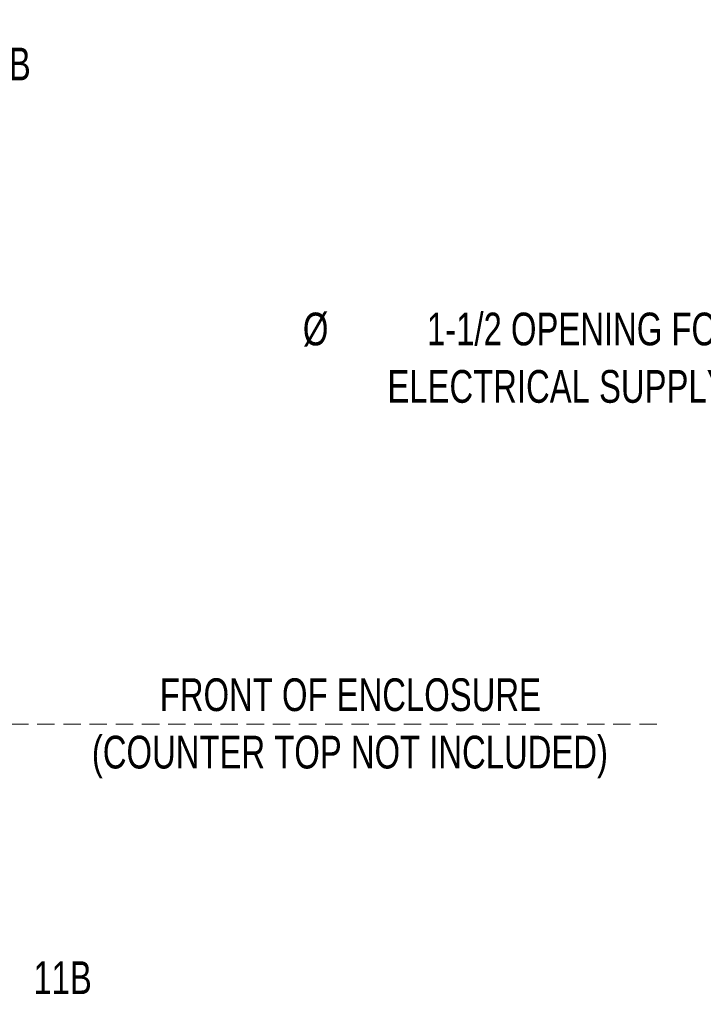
# Model space of a CAD drawing. Header units: inches. Extents: x 33 to 211, y 23 to 146.
# Tile 44 of 66: x 122 to 154, y 90 to 135. Entities that reach past the tile are written whole.
import ezdxf

# ---------------------------------------------------------------- set-up
doc = ezdxf.new("R2010")
doc.units = ezdxf.units.IN
doc.header["$LTSCALE"] = 16
doc.header["$MEASUREMENT"] = 0
doc.linetypes.add('HIDDEN', pattern=[0.075, 0.05, -0.025])
doc.layers.add('FORMAT', color=7, linetype='Continuous')
doc.styles.add('SLDTEXTSTYLE0', font='TXT', dxfattribs={"width": 0.75})
doc.dimstyles.new('SLDDIMSTYLE0', dxfattribs={"dimtxt": 1.5, "dimasz": 2.08, "dimexe": 0, "dimexo": 0.0625, "dimgap": 0.375, "dimtad": 0, "dimtih": 1, "dimtoh": 1, "dimdec": 0, "dimrnd": 1e-09, "dimzin": 12, "dimdsep": 46, "dimlunit": 5, "dimtxsty": 'SLDTEXTSTYLE0', "dimsah": 1, "dimcen": 0.09, "dimadec": 0, "dimazin": 3, "dimtfac": 1, "dimtdec": 0, "dimtofl": 0, "dimtmove": 0, "dimatfit": 3, "dimfxl": 1, "dimfrac": 2, "dimtolj": 1, "dimtzin": 12, "dimarcsym": 0})
doc.dimstyles.new('SLDDIMSTYLE1', dxfattribs={"dimtxt": 1.5, "dimasz": 2.08, "dimexe": 0, "dimexo": 0.0625, "dimgap": 0.375, "dimtad": 0, "dimtih": 1, "dimtoh": 1, "dimdec": 0, "dimrnd": 1e-09, "dimzin": 12, "dimdsep": 46, "dimlunit": 5, "dimtxsty": 'SLDTEXTSTYLE0', "dimsah": 1, "dimcen": 0.09, "dimadec": 0, "dimazin": 3, "dimtfac": 1, "dimtdec": 0, "dimtmove": 0, "dimatfit": 0, "dimfxl": 1, "dimfrac": 2, "dimtolj": 1, "dimtzin": 12, "dimarcsym": 0})

# ---------------------------------------------------------------- blocks, each defined once
blk = doc.blocks.new('_D_7')
at = {"layer": 'FORMAT'}
for p, q in [((109.24, 125.315), (121.853, 125.315)), ((119.853, 125.315), (119.853, 115.358)), ((119.853, 102.977), (119.853, 112.933))]:
    blk.add_line(p, q, dxfattribs=at)
for points in [[(119.853, 125.315), (119.533, 123.235), (120.173, 123.235)], [(119.853, 102.977), (120.173, 105.057), (119.533, 105.057)]]:
    blk.add_solid(points, dxfattribs=at)
at = {"layer": 'FORMAT', "insert": (118.712, 114.867), "char_height": 1.5, "attachment_point": 1, "style": 'SLDTEXTSTYLE0'}
blk.add_mtext('6B', dxfattribs=at)
blk = doc.blocks.new('_D_8')
at = {"layer": 'FORMAT'}
for p, q in [((119.853, 94.868), (119.853, 102.977)), ((106.842, 94.868), (121.853, 94.868)), ((119.853, 91.384), (119.853, 94.868)), ((121.853, 91.384), (119.853, 91.384))]:
    blk.add_line(p, q, dxfattribs=at)
for points in [[(119.853, 102.977), (119.533, 100.897), (120.173, 100.897)], [(119.853, 94.868), (120.173, 96.948), (119.533, 96.948)]]:
    blk.add_solid(points, dxfattribs=at)
at = {"layer": 'FORMAT', "insert": (122.878, 92.106), "char_height": 1.5, "attachment_point": 1, "style": 'SLDTEXTSTYLE0'}
blk.add_mtext('11B', dxfattribs=at)
blk = doc.blocks.new('_D_10')
at = {"layer": 'FORMAT'}
for p, q in [((107.19, 118.479), (107.19, 135.251)), ((111.701, 111.772), (111.701, 135.251)), ((107.19, 133.251), (103.19, 133.251)), ((111.701, 133.251), (119.738, 133.251))]:
    blk.add_line(p, q, dxfattribs=at)
for points in [[(107.19, 133.251), (105.11, 133.571), (105.11, 132.931)], [(111.701, 133.251), (113.781, 132.931), (113.781, 133.571)]]:
    blk.add_solid(points, dxfattribs=at)
at = {"layer": 'FORMAT', "insert": (120.08, 133.972), "char_height": 1.5, "attachment_point": 1, "style": 'SLDTEXTSTYLE0'}
blk.add_mtext('16B', dxfattribs=at)
blk = doc.blocks.new('SW_NOTE_0_4')
at = {"layer": 'FORMAT', "color": 0, "char_height": 1.5, "attachment_point": 2, "style": 'SLDTEXTSTYLE0'}
for s, insert in [('FRONT OF ENCLOSURE', (10.336, 1.934)), ('(COUNTER TOP NOT INCLUDED)', (10.315, -0.696))]:
    blk.add_mtext(s, dxfattribs=dict(at, insert=insert))
blk = doc.blocks.new('SW_NOTE_0_8')
at = {"layer": 'FORMAT', "color": 0, "char_height": 1.5, "attachment_point": 3, "style": 'SLDTEXTSTYLE0'}
for s, insert in [('%%c', (-19.443, 1.75)), ('1-1/2 OPENING FOR', (-0.546, 1.75)), ('ELECTRICAL SUPPLY', (-1.104, -0.88))]:
    blk.add_mtext(s, dxfattribs=dict(at, insert=insert))

msp = doc.modelspace()

# ---------------------------------------------------------------- linework, layer by layer
at = {"layer": 'FORMAT', "linetype": 'HIDDEN', "lineweight": 18}
msp.add_line((151.451, 102.977), (41.243, 102.977), dxfattribs=at)

# ---------------------------------------------------------------- block references
at = {"layer": 'FORMAT'}
for name, p in [('SW_NOTE_0_8', (155.842, 120.079)), ('SW_NOTE_0_4', (127.07, 103.139))]:
    msp.add_blockref(name, p, dxfattribs=at)

# ---------------------------------------------------------------- dimensions: what is measured, and where the dimension line sits
dim = msp.add_linear_dim(base=(107.19, 133.251), p1=(111.701, 110.972), p2=(107.19, 117.679), text='16B', dimstyle='SLDDIMSTYLE1', dxfattribs=at)
dim.commit()
dim.dimension.update_dxf_attribs({"geometry": '_D_10', "text_midpoint": (121.78, 133.251), "dimtype": 160})
for p1, text, picture, middle in [((108.44, 125.315), '6B', '_D_7', (119.853, 114.146)), ((106.042, 94.868), '11B', '_D_8', (119.853, 91.384))]:
    dim = msp.add_linear_dim(base=(119.853, 102.977), p1=p1, p2=(151.451, 102.977), angle=90, text=text, dimstyle='SLDDIMSTYLE0', dxfattribs=at)
    dim.commit()
    dim.dimension.update_dxf_attribs({"geometry": picture, "text_midpoint": middle, "dimtype": 160})

doc.saveas('drawing.dxf')
